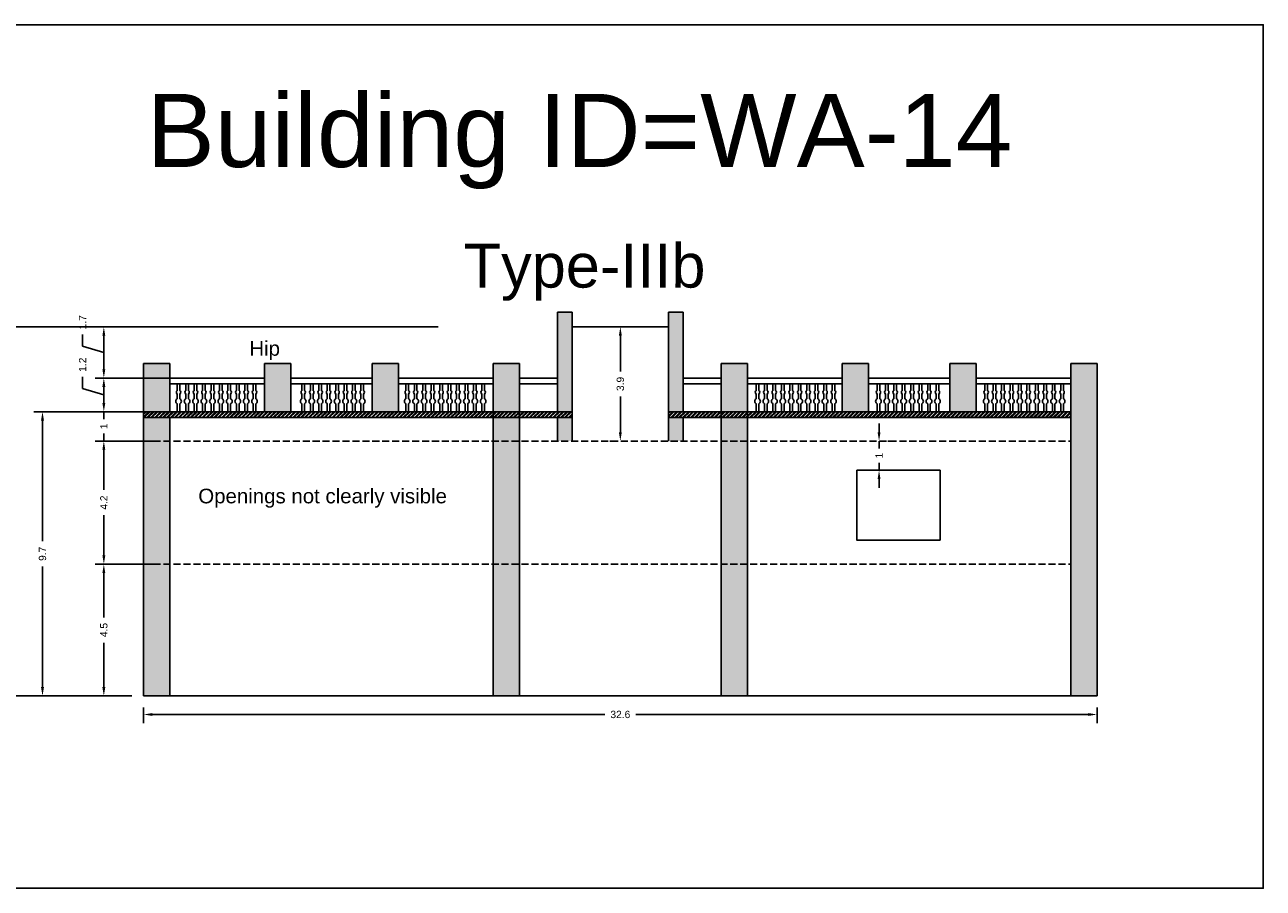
# Model space of a CAD drawing. Header units: metres. Extents: x 3416649 to 3417136, y -6712926 to -6712690.
# Tile 24 of 46: x 3416784 to 3416826, y -6712775 to -6712745. Entities that reach past the tile are written whole.
import ezdxf

# ---------------------------------------------------------------- set-up
doc = ezdxf.new("R2010")
doc.units = ezdxf.units.M
doc.linetypes.add('ACAD_ISO02W100', pattern=[15, 12, -3])
doc.layers.add('Dotted', color=7, linetype='ACAD_ISO02W100', plot=False)
doc.styles.get("Standard").update_dxf_attribs({"font": 'arial.ttf'})
doc.dimstyles.new('ISO-25', dxfattribs={"dimtxt": 0.25, "dimasz": 0.3, "dimexe": 0.3, "dimexo": 0.4, "dimgap": 0.2, "dimtad": 0, "dimdec": 1, "dimdsep": 46, "dimtxsty": 'Standard', "dimcen": 2.5, "dimadec": 0, "dimazin": 0, "dimtfac": 1, "dimtdec": 1, "dimtmove": 0, "dimatfit": 3, "dimfxl": 1, "dimarcsym": 0})

# ---------------------------------------------------------------- blocks, each defined once
blk = doc.blocks.new('*D115')
at = {"color": 0, "lineweight": -2, "transparency": 16777216}
for p, q in [((3416812.777, -6712759.002), (3416812.777, -6712758.702)), ((3416812.777, -6712759.302), (3416812.777, -6712759.556)), ((3416813.177, -6712759.302), (3416813.077, -6712759.302)), ((3416812.777, -6712760.302), (3416812.777, -6712760.048)), ((3416813.177, -6712760.302), (3416813.077, -6712760.302)), ((3416812.777, -6712760.602), (3416812.777, -6712760.902))]:
    blk.add_line(p, q, dxfattribs=at)
at = {"color": 0, "transparency": 16777216}
for points in [[(3416812.727, -6712759.002), (3416812.827, -6712759.002), (3416812.777, -6712759.302)], [(3416812.727, -6712760.602), (3416812.827, -6712760.602), (3416812.777, -6712760.302)]]:
    blk.add_solid(points, dxfattribs=at)
at = {"layer": 'Defpoints', "color": 0, "transparency": 16777216}
for p in [(3416812.777, -6712759.302), (3416812.777, -6712759.302), (3416812.777, -6712760.302)]:
    blk.add_point(p, dxfattribs=at)
at = {"color": 0, "transparency": 16777216, "insert": (3416812.777, -6712759.802), "char_height": 0.25, "attachment_point": 5, "rotation": 90}
blk.add_mtext('1', dxfattribs=at)
blk = doc.blocks.new('*D116')
at = {"color": 0, "lineweight": -2, "transparency": 16777216}
for p, q in [((3416788.131, -6712763.512), (3416785.971, -6712763.512)), ((3416786.271, -6712763.812), (3416786.271, -6712765.329)), ((3416786.271, -6712767.712), (3416786.271, -6712766.196)), ((3416787.231, -6712768.012), (3416785.971, -6712768.012))]:
    blk.add_line(p, q, dxfattribs=at)
at = {"color": 0, "transparency": 16777216}
for points in [[(3416786.221, -6712763.812), (3416786.321, -6712763.812), (3416786.271, -6712763.512)], [(3416786.221, -6712767.712), (3416786.321, -6712767.712), (3416786.271, -6712768.012)]]:
    blk.add_solid(points, dxfattribs=at)
at = {"layer": 'Defpoints', "color": 0, "transparency": 16777216}
for p in [(3416786.271, -6712763.512), (3416788.531, -6712763.512), (3416787.631, -6712768.012)]:
    blk.add_point(p, dxfattribs=at)
at = {"color": 0, "transparency": 16777216, "insert": (3416786.271, -6712765.762), "char_height": 0.25, "attachment_point": 5, "rotation": 90}
blk.add_mtext('4.5', dxfattribs=at)
blk = doc.blocks.new('*D117')
at = {"color": 0, "lineweight": -2, "transparency": 16777216}
for p, q in [((3416788.131, -6712759.302), (3416785.971, -6712759.302)), ((3416786.271, -6712759.602), (3416786.271, -6712760.976)), ((3416786.271, -6712763.212), (3416786.271, -6712761.839)), ((3416788.131, -6712763.512), (3416785.971, -6712763.512))]:
    blk.add_line(p, q, dxfattribs=at)
at = {"color": 0, "transparency": 16777216}
for points in [[(3416786.221, -6712759.602), (3416786.321, -6712759.602), (3416786.271, -6712759.302)], [(3416786.221, -6712763.212), (3416786.321, -6712763.212), (3416786.271, -6712763.512)]]:
    blk.add_solid(points, dxfattribs=at)
at = {"layer": 'Defpoints', "color": 0, "transparency": 16777216}
for p in [(3416786.271, -6712759.302), (3416788.531, -6712759.302), (3416788.531, -6712763.512)]:
    blk.add_point(p, dxfattribs=at)
at = {"color": 0, "transparency": 16777216, "insert": (3416786.271, -6712761.407), "char_height": 0.25, "attachment_point": 5, "rotation": 90}
blk.add_mtext('4.2', dxfattribs=at)
blk = doc.blocks.new('*D118')
at = {"color": 0, "lineweight": -2, "transparency": 16777216}
for p, q in [((3416786.271, -6712758.002), (3416786.271, -6712757.702)), ((3416788.562, -6712758.302), (3416785.971, -6712758.302)), ((3416786.271, -6712758.302), (3416786.271, -6712758.556)), ((3416788.131, -6712759.302), (3416785.971, -6712759.302)), ((3416786.271, -6712759.302), (3416786.271, -6712759.048)), ((3416786.271, -6712759.602), (3416786.271, -6712759.902))]:
    blk.add_line(p, q, dxfattribs=at)
at = {"color": 0, "transparency": 16777216}
for points in [[(3416786.221, -6712758.002), (3416786.321, -6712758.002), (3416786.271, -6712758.302)], [(3416786.221, -6712759.602), (3416786.321, -6712759.602), (3416786.271, -6712759.302)]]:
    blk.add_solid(points, dxfattribs=at)
at = {"layer": 'Defpoints', "color": 0, "transparency": 16777216}
for p in [(3416786.271, -6712758.302), (3416788.962, -6712758.302), (3416788.531, -6712759.302)]:
    blk.add_point(p, dxfattribs=at)
at = {"color": 0, "transparency": 16777216, "insert": (3416786.271, -6712758.802), "char_height": 0.25, "attachment_point": 5, "rotation": 90}
blk.add_mtext('1', dxfattribs=at)
blk = doc.blocks.new('*D119')
at = {"color": 0, "lineweight": -2, "transparency": 16777216}
for p, q in [((3416785.545, -6712757.51), (3416785.545, -6712757.11)), ((3416788.717, -6712757.152), (3416785.971, -6712757.152)), ((3416786.271, -6712757.727), (3416785.545, -6712757.51)), ((3416786.271, -6712758.002), (3416786.271, -6712757.452)), ((3416788.562, -6712758.302), (3416785.971, -6712758.302))]:
    blk.add_line(p, q, dxfattribs=at)
at = {"color": 0, "transparency": 16777216}
for points in [[(3416786.221, -6712757.452), (3416786.321, -6712757.452), (3416786.271, -6712757.152)], [(3416786.221, -6712758.002), (3416786.321, -6712758.002), (3416786.271, -6712758.302)]]:
    blk.add_solid(points, dxfattribs=at)
at = {"layer": 'Defpoints', "color": 0, "transparency": 16777216}
for p in [(3416786.271, -6712757.152), (3416789.117, -6712757.152), (3416788.962, -6712758.302)]:
    blk.add_point(p, dxfattribs=at)
at = {"color": 0, "transparency": 16777216, "insert": (3416785.545, -6712756.695), "char_height": 0.25, "attachment_point": 5, "rotation": 90}
blk.add_mtext('1.2', dxfattribs=at)
blk = doc.blocks.new('*D120')
at = {"color": 0, "lineweight": -2, "transparency": 16777216}
for p, q in [((3416797.7, -6712755.402), (3416785.971, -6712755.402)), ((3416785.545, -6712756.06), (3416785.545, -6712755.66)), ((3416786.271, -6712756.852), (3416786.271, -6712755.702)), ((3416786.271, -6712756.277), (3416785.545, -6712756.06)), ((3416788.717, -6712757.152), (3416785.971, -6712757.152))]:
    blk.add_line(p, q, dxfattribs=at)
at = {"color": 0, "transparency": 16777216}
for points in [[(3416786.221, -6712755.702), (3416786.321, -6712755.702), (3416786.271, -6712755.402)], [(3416786.221, -6712756.852), (3416786.321, -6712756.852), (3416786.271, -6712757.152)]]:
    blk.add_solid(points, dxfattribs=at)
at = {"layer": 'Defpoints', "color": 0, "transparency": 16777216}
for p in [(3416786.271, -6712755.402), (3416798.1, -6712755.402), (3416789.117, -6712757.152)]:
    blk.add_point(p, dxfattribs=at)
at = {"color": 0, "transparency": 16777216, "insert": (3416785.545, -6712755.244), "char_height": 0.25, "attachment_point": 5, "rotation": 90}
blk.add_mtext('1.7', dxfattribs=at)
blk = doc.blocks.new('*D121')
at = {"color": 0, "lineweight": -2, "transparency": 16777216}
for p, q in [((3416788.671, -6712758.302), (3416783.874, -6712758.302)), ((3416784.174, -6712758.602), (3416784.174, -6712762.73)), ((3416784.174, -6712767.712), (3416784.174, -6712763.585)), ((3416787.231, -6712768.012), (3416783.874, -6712768.012))]:
    blk.add_line(p, q, dxfattribs=at)
at = {"color": 0, "transparency": 16777216}
for points in [[(3416784.124, -6712758.602), (3416784.224, -6712758.602), (3416784.174, -6712758.302)], [(3416784.124, -6712767.712), (3416784.224, -6712767.712), (3416784.174, -6712768.012)]]:
    blk.add_solid(points, dxfattribs=at)
at = {"layer": 'Defpoints', "color": 0, "transparency": 16777216}
for p in [(3416784.174, -6712758.302), (3416789.071, -6712758.302), (3416787.631, -6712768.012)]:
    blk.add_point(p, dxfattribs=at)
at = {"color": 0, "transparency": 16777216, "insert": (3416784.174, -6712763.157), "char_height": 0.25, "attachment_point": 5, "rotation": 90}
blk.add_mtext('9.7', dxfattribs=at)
blk = doc.blocks.new('*D122')
at = {"color": 0, "lineweight": -2, "transparency": 16777216}
for p, q in [((3416796.925, -6712755.402), (3416782.101, -6712755.402)), ((3416782.401, -6712755.702), (3416782.401, -6712761.195)), ((3416782.401, -6712767.712), (3416782.401, -6712762.22)), ((3416787.231, -6712768.012), (3416782.101, -6712768.012))]:
    blk.add_line(p, q, dxfattribs=at)
at = {"color": 0, "transparency": 16777216}
for points in [[(3416782.351, -6712755.702), (3416782.451, -6712755.702), (3416782.401, -6712755.402)], [(3416782.351, -6712767.712), (3416782.451, -6712767.712), (3416782.401, -6712768.012)]]:
    blk.add_solid(points, dxfattribs=at)
at = {"layer": 'Defpoints', "color": 0, "transparency": 16777216}
for p in [(3416782.401, -6712755.402), (3416797.325, -6712755.402), (3416787.631, -6712768.012)]:
    blk.add_point(p, dxfattribs=at)
at = {"color": 0, "transparency": 16777216, "insert": (3416782.401, -6712761.707), "char_height": 0.25, "attachment_point": 5, "rotation": 90}
blk.add_mtext('12.6', dxfattribs=at)
blk = doc.blocks.new('*D123')
at = {"color": 0, "lineweight": -2, "transparency": 16777216}
for p, q in [((3416787.631, -6712768.412), (3416787.631, -6712768.948)), ((3416820.231, -6712768.412), (3416820.231, -6712768.948)), ((3416787.931, -6712768.648), (3416803.406, -6712768.648)), ((3416819.931, -6712768.648), (3416804.455, -6712768.648))]:
    blk.add_line(p, q, dxfattribs=at)
at = {"color": 0, "transparency": 16777216}
for points in [[(3416787.931, -6712768.598), (3416787.931, -6712768.698), (3416787.631, -6712768.648)], [(3416819.931, -6712768.598), (3416819.931, -6712768.698), (3416820.231, -6712768.648)]]:
    blk.add_solid(points, dxfattribs=at)
at = {"layer": 'Defpoints', "color": 0, "transparency": 16777216}
for p in [(3416787.631, -6712768.012), (3416820.231, -6712768.012), (3416820.231, -6712768.648)]:
    blk.add_point(p, dxfattribs=at)
at = {"color": 0, "transparency": 16777216, "insert": (3416803.931, -6712768.648), "char_height": 0.25, "attachment_point": 5}
blk.add_mtext('32.6', dxfattribs=at)
blk = doc.blocks.new('*D124')
at = {"color": 0, "lineweight": -2, "transparency": 16777216}
for p, q in [((3416804.331, -6712755.402), (3416804.231, -6712755.402)), ((3416803.931, -6712755.702), (3416803.931, -6712756.925)), ((3416803.931, -6712759.002), (3416803.931, -6712757.78)), ((3416803.573, -6712759.302), (3416803.631, -6712759.302))]:
    blk.add_line(p, q, dxfattribs=at)
at = {"color": 0, "transparency": 16777216}
for points in [[(3416803.881, -6712755.702), (3416803.981, -6712755.702), (3416803.931, -6712755.402)], [(3416803.881, -6712759.002), (3416803.981, -6712759.002), (3416803.931, -6712759.302)]]:
    blk.add_solid(points, dxfattribs=at)
at = {"layer": 'Defpoints', "color": 0, "transparency": 16777216}
for p in [(3416803.931, -6712755.402), (3416803.931, -6712755.402), (3416803.973, -6712759.302)]:
    blk.add_point(p, dxfattribs=at)
at = {"color": 0, "transparency": 16777216, "insert": (3416803.931, -6712757.352), "char_height": 0.25, "attachment_point": 5, "rotation": 90}
blk.add_mtext('3.9', dxfattribs=at)

msp = doc.modelspace()

# ---------------------------------------------------------------- hatches: boundary and pattern name
h = msp.add_hatch(color=256)
h.dxf.hatch_style = 1
h.paths.add_polyline_path([(3416808.281, -6712759.302), (3416807.381, -6712759.302), (3416807.381, -6712763.512), (3416808.281, -6712763.512)])
h.paths.add_polyline_path([(3416808.281, -6712758.502), (3416807.381, -6712758.502), (3416807.381, -6712759.302), (3416808.281, -6712759.302)])
h.paths.add_polyline_path([(3416808.281, -6712756.652), (3416807.381, -6712756.652), (3416807.381, -6712758.302), (3416808.281, -6712758.302)])
h.paths.add_polyline_path([(3416808.281, -6712763.512), (3416807.381, -6712763.512), (3416807.381, -6712768.012), (3416808.281, -6712768.012)])
h.paths.add_polyline_path([(3416800.481, -6712763.512), (3416799.581, -6712763.512), (3416799.581, -6712768.012), (3416800.481, -6712768.012)])
h.paths.add_polyline_path([(3416800.481, -6712759.302), (3416799.581, -6712759.302), (3416799.581, -6712763.512), (3416800.481, -6712763.512)])
h.paths.add_polyline_path([(3416800.481, -6712758.502), (3416799.581, -6712758.502), (3416799.581, -6712759.302), (3416800.481, -6712759.302)])
h.paths.add_polyline_path([(3416800.481, -6712756.652), (3416799.581, -6712756.652), (3416799.581, -6712758.302), (3416800.481, -6712758.302)])
h.paths.add_polyline_path([(3416802.281, -6712754.902), (3416801.781, -6712754.902), (3416801.781, -6712758.302), (3416802.281, -6712758.302)])
h.paths.add_polyline_path([(3416802.281, -6712758.502), (3416801.781, -6712758.502), (3416801.781, -6712759.302), (3416802.281, -6712759.302)])
h.paths.add_polyline_path([(3416806.081, -6712754.902), (3416805.581, -6712754.902), (3416805.581, -6712758.302), (3416806.081, -6712758.302)])
h.paths.add_polyline_path([(3416806.081, -6712758.502), (3416805.581, -6712758.502), (3416805.581, -6712759.302), (3416806.081, -6712759.302)])
h.paths.add_polyline_path([(3416820.231, -6712756.652), (3416819.331, -6712756.652), (3416819.331, -6712768.012), (3416820.231, -6712768.012)])
h.paths.add_polyline_path([(3416816.098, -6712756.652), (3416815.198, -6712756.652), (3416815.198, -6712758.302), (3416816.098, -6712758.302)])
h.paths.add_polyline_path([(3416812.414, -6712756.652), (3416811.514, -6712756.652), (3416811.514, -6712758.302), (3416812.414, -6712758.302)])
h.paths.add_polyline_path([(3416796.348, -6712756.652), (3416795.448, -6712756.652), (3416795.448, -6712758.302), (3416796.348, -6712758.302)])
h.paths.add_polyline_path([(3416792.664, -6712756.652), (3416791.764, -6712756.652), (3416791.764, -6712758.302), (3416792.664, -6712758.302)])
h.paths.add_polyline_path([(3416788.531, -6712756.652), (3416787.631, -6712756.652), (3416787.631, -6712758.302), (3416788.531, -6712758.302)])
h.paths.add_polyline_path([(3416788.531, -6712758.502), (3416787.631, -6712758.502), (3416787.631, -6712759.302), (3416788.531, -6712759.302)])
h.paths.add_polyline_path([(3416788.531, -6712759.302), (3416787.631, -6712759.302), (3416787.631, -6712763.512), (3416788.531, -6712763.512)])
h.paths.add_polyline_path([(3416788.531, -6712763.512), (3416787.631, -6712763.512), (3416787.631, -6712768.012), (3416788.531, -6712768.012)])
h = msp.add_hatch()
h.set_pattern_fill('ANSI32', color=256, scale=0.01)
h.set_pattern_definition([(45, (-16.1692, 0), (-0.067351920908, 0.067351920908), []), (45, (-16.1243, 0), (-0.067351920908, 0.067351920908), [])])
h.paths.add_polyline_path([(3416802.281, -6712758.302), (3416787.631, -6712758.302), (3416787.631, -6712758.502), (3416802.281, -6712758.502)])
h.paths.add_polyline_path([(3416819.331, -6712758.302), (3416805.581, -6712758.302), (3416805.581, -6712758.502), (3416819.331, -6712758.502)])

# ---------------------------------------------------------------- linework, layer by layer
for points in [[(3416780.261, -6712745.078), (3416825.912, -6712745.078), (3416825.912, -6712774.585), (3416780.261, -6712774.585)], [(3416812.011, -6712760.302), (3416814.864, -6712760.302), (3416814.864, -6712762.686), (3416812.011, -6712762.686)]]:
    msp.add_lwpolyline(points, close=True)
for points in [[(3416801.781, -6712754.902), (3416802.281, -6712754.902)], [(3416801.781, -6712758.302), (3416801.781, -6712754.902)], [(3416802.281, -6712759.302), (3416802.281, -6712754.902)], [(3416805.581, -6712759.302), (3416805.581, -6712754.902)], [(3416805.581, -6712754.902), (3416806.081, -6712754.902)], [(3416806.081, -6712758.302), (3416806.081, -6712754.902)], [(3416802.281, -6712755.402), (3416805.581, -6712755.402)], [(3416787.631, -6712756.652), (3416787.631, -6712768.012)], [(3416787.631, -6712756.652), (3416788.531, -6712756.652)], [(3416788.531, -6712756.652), (3416788.531, -6712758.302)], [(3416791.764, -6712758.302), (3416791.764, -6712756.652)], [(3416792.664, -6712756.652), (3416791.764, -6712756.652)], [(3416792.664, -6712758.302), (3416792.664, -6712756.652)], [(3416795.448, -6712758.302), (3416795.448, -6712756.652)], [(3416796.348, -6712756.652), (3416795.448, -6712756.652)], [(3416796.348, -6712758.302), (3416796.348, -6712756.652)], [(3416799.581, -6712758.302), (3416799.581, -6712756.652)], [(3416799.581, -6712756.652), (3416800.481, -6712756.652)], [(3416800.481, -6712756.652), (3416799.581, -6712756.652)], [(3416799.581, -6712768.012), (3416799.581, -6712756.652)], [(3416800.481, -6712758.302), (3416800.481, -6712756.652)], [(3416800.481, -6712768.012), (3416800.481, -6712756.652)], [(3416807.381, -6712768.012), (3416807.381, -6712756.652)], [(3416807.381, -6712756.652), (3416808.281, -6712756.652)], [(3416808.281, -6712768.012), (3416808.281, -6712756.652)], [(3416811.514, -6712758.302), (3416811.514, -6712756.652)], [(3416811.514, -6712756.652), (3416812.414, -6712756.652)], [(3416812.414, -6712758.302), (3416812.414, -6712756.652)], [(3416815.198, -6712758.302), (3416815.198, -6712756.652)], [(3416815.198, -6712756.652), (3416816.098, -6712756.652)], [(3416816.098, -6712758.302), (3416816.098, -6712756.652)], [(3416819.331, -6712756.652), (3416819.331, -6712768.012)], [(3416819.331, -6712756.652), (3416820.231, -6712756.652)], [(3416820.231, -6712756.652), (3416820.231, -6712768.012)], [(3416788.531, -6712757.152), (3416791.764, -6712757.152)], [(3416791.764, -6712757.152), (3416788.531, -6712757.152)], [(3416795.448, -6712757.152), (3416792.664, -6712757.152)], [(3416792.664, -6712757.152), (3416795.448, -6712757.152)], [(3416799.581, -6712757.152), (3416796.348, -6712757.152)], [(3416796.348, -6712757.152), (3416799.581, -6712757.152)], [(3416800.481, -6712757.152), (3416801.781, -6712757.152)], [(3416806.081, -6712757.152), (3416807.381, -6712757.152)], [(3416808.281, -6712757.152), (3416811.514, -6712757.152)], [(3416812.414, -6712757.152), (3416815.198, -6712757.152)], [(3416816.098, -6712757.152), (3416819.331, -6712757.152)], [(3416788.531, -6712757.352), (3416791.764, -6712757.352)], [(3416791.764, -6712757.352), (3416788.531, -6712757.352)], [(3416795.448, -6712757.352), (3416792.664, -6712757.352)], [(3416792.664, -6712757.352), (3416795.448, -6712757.352)], [(3416799.581, -6712757.352), (3416796.348, -6712757.352)], [(3416796.348, -6712757.352), (3416799.581, -6712757.352)], [(3416800.481, -6712757.352), (3416801.781, -6712757.352)], [(3416806.081, -6712757.352), (3416807.381, -6712757.352)], [(3416808.281, -6712757.352), (3416811.514, -6712757.352)], [(3416812.414, -6712757.352), (3416815.198, -6712757.352)], [(3416816.098, -6712757.352), (3416819.331, -6712757.352)], [(3416787.631, -6712758.302), (3416802.281, -6712758.302)], [(3416805.581, -6712758.302), (3416819.331, -6712758.302)], [(3416787.631, -6712758.502), (3416802.281, -6712758.502)], [(3416788.531, -6712758.502), (3416788.531, -6712768.012)], [(3416801.781, -6712759.302), (3416801.781, -6712758.502)], [(3416805.581, -6712758.502), (3416819.331, -6712758.502)], [(3416806.081, -6712759.302), (3416806.081, -6712758.502)], [(3416787.631, -6712768.012), (3416820.231, -6712768.012)]]:
    msp.add_lwpolyline(points)
for points in [[(3416788.782, -6712758.302), (3416788.782, -6712758.029, -0.59952), (3416788.782, -6712757.86), (3416788.782, -6712757.698, -0.504557), (3416788.782, -6712757.576), (3416788.782, -6712757.352)], [(3416788.872, -6712757.352), (3416788.872, -6712757.576, -0.504557), (3416788.872, -6712757.698), (3416788.872, -6712757.86, -0.59952), (3416788.872, -6712758.029), (3416788.872, -6712758.302)], [(3416789.071, -6712758.302), (3416789.071, -6712758.029, -0.59952), (3416789.071, -6712757.86), (3416789.071, -6712757.698, -0.504557), (3416789.071, -6712757.576), (3416789.071, -6712757.352)], [(3416789.161, -6712757.352), (3416789.161, -6712757.576, -0.504557), (3416789.161, -6712757.698), (3416789.161, -6712757.86, -0.59952), (3416789.161, -6712758.029), (3416789.161, -6712758.302)], [(3416789.36, -6712758.302), (3416789.36, -6712758.029, -0.59952), (3416789.36, -6712757.86), (3416789.36, -6712757.698, -0.504557), (3416789.36, -6712757.576), (3416789.36, -6712757.352)], [(3416789.45, -6712757.352), (3416789.45, -6712757.576, -0.504557), (3416789.45, -6712757.698), (3416789.45, -6712757.86, -0.59952), (3416789.45, -6712758.029), (3416789.45, -6712758.302)], [(3416789.649, -6712758.302), (3416789.649, -6712758.029, -0.59952), (3416789.649, -6712757.86), (3416789.649, -6712757.698, -0.504557), (3416789.649, -6712757.576), (3416789.649, -6712757.352)], [(3416789.739, -6712757.352), (3416789.739, -6712757.576, -0.504557), (3416789.739, -6712757.698), (3416789.739, -6712757.86, -0.59952), (3416789.739, -6712758.029), (3416789.739, -6712758.302)], [(3416789.938, -6712758.302), (3416789.938, -6712758.029, -0.59952), (3416789.938, -6712757.86), (3416789.938, -6712757.698, -0.504557), (3416789.938, -6712757.576), (3416789.938, -6712757.352)], [(3416790.028, -6712757.352), (3416790.028, -6712757.576, -0.504557), (3416790.028, -6712757.698), (3416790.028, -6712757.86, -0.59952), (3416790.028, -6712758.029), (3416790.028, -6712758.302)], [(3416790.227, -6712758.302), (3416790.227, -6712758.029, -0.59952), (3416790.227, -6712757.86), (3416790.227, -6712757.698, -0.504557), (3416790.227, -6712757.576), (3416790.227, -6712757.352)], [(3416790.317, -6712757.352), (3416790.317, -6712757.576, -0.504557), (3416790.317, -6712757.698), (3416790.317, -6712757.86, -0.59952), (3416790.317, -6712758.029), (3416790.317, -6712758.302)], [(3416790.516, -6712758.302), (3416790.516, -6712758.029, -0.59952), (3416790.516, -6712757.86), (3416790.516, -6712757.698, -0.504557), (3416790.516, -6712757.576), (3416790.516, -6712757.352)], [(3416790.606, -6712757.352), (3416790.606, -6712757.576, -0.504557), (3416790.606, -6712757.698), (3416790.606, -6712757.86, -0.59952), (3416790.606, -6712758.029), (3416790.606, -6712758.302)], [(3416790.805, -6712758.302), (3416790.805, -6712758.029, -0.59952), (3416790.805, -6712757.86), (3416790.805, -6712757.698, -0.504557), (3416790.805, -6712757.576), (3416790.805, -6712757.352)], [(3416790.895, -6712757.352), (3416790.895, -6712757.576, -0.504557), (3416790.895, -6712757.698), (3416790.895, -6712757.86, -0.59952), (3416790.895, -6712758.029), (3416790.895, -6712758.302)], [(3416791.094, -6712758.302), (3416791.094, -6712758.029, -0.59952), (3416791.094, -6712757.86), (3416791.094, -6712757.698, -0.504557), (3416791.094, -6712757.576), (3416791.094, -6712757.352)], [(3416791.184, -6712757.352), (3416791.184, -6712757.576, -0.504557), (3416791.184, -6712757.698), (3416791.184, -6712757.86, -0.59952), (3416791.184, -6712758.029), (3416791.184, -6712758.302)], [(3416791.378, -6712758.302), (3416791.378, -6712758.029, -0.59952), (3416791.378, -6712757.86), (3416791.378, -6712757.698, -0.504557), (3416791.378, -6712757.576), (3416791.378, -6712757.352)], [(3416791.468, -6712757.352), (3416791.468, -6712757.576, -0.504557), (3416791.468, -6712757.698), (3416791.468, -6712757.86, -0.59952), (3416791.468, -6712758.029), (3416791.468, -6712758.302)], [(3416793.044, -6712758.302), (3416793.044, -6712758.029, -0.59952), (3416793.044, -6712757.86), (3416793.044, -6712757.698, -0.504557), (3416793.044, -6712757.576), (3416793.044, -6712757.352)], [(3416793.134, -6712757.352), (3416793.134, -6712757.576, -0.504557), (3416793.134, -6712757.698), (3416793.134, -6712757.86, -0.59952), (3416793.134, -6712758.029), (3416793.134, -6712758.302)], [(3416793.333, -6712758.302), (3416793.333, -6712758.029, -0.59952), (3416793.333, -6712757.86), (3416793.333, -6712757.698, -0.504557), (3416793.333, -6712757.576), (3416793.333, -6712757.352)], [(3416793.423, -6712757.352), (3416793.423, -6712757.576, -0.504557), (3416793.423, -6712757.698), (3416793.423, -6712757.86, -0.59952), (3416793.423, -6712758.029), (3416793.423, -6712758.302)], [(3416793.622, -6712758.302), (3416793.622, -6712758.029, -0.59952), (3416793.622, -6712757.86), (3416793.622, -6712757.698, -0.504557), (3416793.622, -6712757.576), (3416793.622, -6712757.352)], [(3416793.712, -6712757.352), (3416793.712, -6712757.576, -0.504557), (3416793.712, -6712757.698), (3416793.712, -6712757.86, -0.59952), (3416793.712, -6712758.029), (3416793.712, -6712758.302)], [(3416793.911, -6712758.302), (3416793.911, -6712758.029, -0.59952), (3416793.911, -6712757.86), (3416793.911, -6712757.698, -0.504557), (3416793.911, -6712757.576), (3416793.911, -6712757.352)], [(3416794.001, -6712757.352), (3416794.001, -6712757.576, -0.504557), (3416794.001, -6712757.698), (3416794.001, -6712757.86, -0.59952), (3416794.001, -6712758.029), (3416794.001, -6712758.302)], [(3416794.2, -6712758.302), (3416794.2, -6712758.029, -0.59952), (3416794.2, -6712757.86), (3416794.2, -6712757.698, -0.504557), (3416794.2, -6712757.576), (3416794.2, -6712757.352)], [(3416794.29, -6712757.352), (3416794.29, -6712757.576, -0.504557), (3416794.29, -6712757.698), (3416794.29, -6712757.86, -0.59952), (3416794.29, -6712758.029), (3416794.29, -6712758.302)], [(3416794.489, -6712758.302), (3416794.489, -6712758.029, -0.59952), (3416794.489, -6712757.86), (3416794.489, -6712757.698, -0.504557), (3416794.489, -6712757.576), (3416794.489, -6712757.352)], [(3416794.579, -6712757.352), (3416794.579, -6712757.576, -0.504557), (3416794.579, -6712757.698), (3416794.579, -6712757.86, -0.59952), (3416794.579, -6712758.029), (3416794.579, -6712758.302)], [(3416794.778, -6712758.302), (3416794.778, -6712758.029, -0.59952), (3416794.778, -6712757.86), (3416794.778, -6712757.698, -0.504557), (3416794.778, -6712757.576), (3416794.778, -6712757.352)], [(3416794.868, -6712757.352), (3416794.868, -6712757.576, -0.504557), (3416794.868, -6712757.698), (3416794.868, -6712757.86, -0.59952), (3416794.868, -6712758.029), (3416794.868, -6712758.302)], [(3416795.062, -6712758.302), (3416795.062, -6712758.029, -0.59952), (3416795.062, -6712757.86), (3416795.062, -6712757.698, -0.504557), (3416795.062, -6712757.576), (3416795.062, -6712757.352)], [(3416795.152, -6712757.352), (3416795.152, -6712757.576, -0.504557), (3416795.152, -6712757.698), (3416795.152, -6712757.86, -0.59952), (3416795.152, -6712758.029), (3416795.152, -6712758.302)], [(3416796.599, -6712758.302), (3416796.599, -6712758.029, -0.59952), (3416796.599, -6712757.86), (3416796.599, -6712757.698, -0.504557), (3416796.599, -6712757.576), (3416796.599, -6712757.352)], [(3416796.689, -6712757.352), (3416796.689, -6712757.576, -0.504557), (3416796.689, -6712757.698), (3416796.689, -6712757.86, -0.59952), (3416796.689, -6712758.029), (3416796.689, -6712758.302)], [(3416796.888, -6712758.302), (3416796.888, -6712758.029, -0.59952), (3416796.888, -6712757.86), (3416796.888, -6712757.698, -0.504557), (3416796.888, -6712757.576), (3416796.888, -6712757.352)], [(3416796.978, -6712757.352), (3416796.978, -6712757.576, -0.504557), (3416796.978, -6712757.698), (3416796.978, -6712757.86, -0.59952), (3416796.978, -6712758.029), (3416796.978, -6712758.302)], [(3416797.177, -6712758.302), (3416797.177, -6712758.029, -0.59952), (3416797.177, -6712757.86), (3416797.177, -6712757.698, -0.504557), (3416797.177, -6712757.576), (3416797.177, -6712757.352)], [(3416797.267, -6712757.352), (3416797.267, -6712757.576, -0.504557), (3416797.267, -6712757.698), (3416797.267, -6712757.86, -0.59952), (3416797.267, -6712758.029), (3416797.267, -6712758.302)], [(3416797.466, -6712758.302), (3416797.466, -6712758.029, -0.59952), (3416797.466, -6712757.86), (3416797.466, -6712757.698, -0.504557), (3416797.466, -6712757.576), (3416797.466, -6712757.352)], [(3416797.556, -6712757.352), (3416797.556, -6712757.576, -0.504557), (3416797.556, -6712757.698), (3416797.556, -6712757.86, -0.59952), (3416797.556, -6712758.029), (3416797.556, -6712758.302)], [(3416797.755, -6712758.302), (3416797.755, -6712758.029, -0.59952), (3416797.755, -6712757.86), (3416797.755, -6712757.698, -0.504557), (3416797.755, -6712757.576), (3416797.755, -6712757.352)], [(3416797.845, -6712757.352), (3416797.845, -6712757.576, -0.504557), (3416797.845, -6712757.698), (3416797.845, -6712757.86, -0.59952), (3416797.845, -6712758.029), (3416797.845, -6712758.302)], [(3416798.044, -6712758.302), (3416798.044, -6712758.029, -0.59952), (3416798.044, -6712757.86), (3416798.044, -6712757.698, -0.504557), (3416798.044, -6712757.576), (3416798.044, -6712757.352)], [(3416798.134, -6712757.352), (3416798.134, -6712757.576, -0.504557), (3416798.134, -6712757.698), (3416798.134, -6712757.86, -0.59952), (3416798.134, -6712758.029), (3416798.134, -6712758.302)], [(3416798.333, -6712758.302), (3416798.333, -6712758.029, -0.59952), (3416798.333, -6712757.86), (3416798.333, -6712757.698, -0.504557), (3416798.333, -6712757.576), (3416798.333, -6712757.352)], [(3416798.423, -6712757.352), (3416798.423, -6712757.576, -0.504557), (3416798.423, -6712757.698), (3416798.423, -6712757.86, -0.59952), (3416798.423, -6712758.029), (3416798.423, -6712758.302)], [(3416798.622, -6712758.302), (3416798.622, -6712758.029, -0.59952), (3416798.622, -6712757.86), (3416798.622, -6712757.698, -0.504557), (3416798.622, -6712757.576), (3416798.622, -6712757.352)], [(3416798.712, -6712757.352), (3416798.712, -6712757.576, -0.504557), (3416798.712, -6712757.698), (3416798.712, -6712757.86, -0.59952), (3416798.712, -6712758.029), (3416798.712, -6712758.302)], [(3416798.911, -6712758.302), (3416798.911, -6712758.029, -0.59952), (3416798.911, -6712757.86), (3416798.911, -6712757.698, -0.504557), (3416798.911, -6712757.576), (3416798.911, -6712757.352)], [(3416799.001, -6712757.352), (3416799.001, -6712757.576, -0.504557), (3416799.001, -6712757.698), (3416799.001, -6712757.86, -0.59952), (3416799.001, -6712758.029), (3416799.001, -6712758.302)], [(3416799.195, -6712758.302), (3416799.195, -6712758.029, -0.59952), (3416799.195, -6712757.86), (3416799.195, -6712757.698, -0.504557), (3416799.195, -6712757.576), (3416799.195, -6712757.352)], [(3416799.285, -6712757.352), (3416799.285, -6712757.576, -0.504557), (3416799.285, -6712757.698), (3416799.285, -6712757.86, -0.59952), (3416799.285, -6712758.029), (3416799.285, -6712758.302)], [(3416808.577, -6712757.352), (3416808.577, -6712757.576, 0.504557), (3416808.577, -6712757.698), (3416808.577, -6712757.86, 0.59952), (3416808.577, -6712758.029), (3416808.577, -6712758.302)], [(3416808.667, -6712758.302), (3416808.667, -6712758.029, 0.59952), (3416808.667, -6712757.86), (3416808.667, -6712757.698, 0.504557), (3416808.667, -6712757.576), (3416808.667, -6712757.352)], [(3416808.861, -6712757.352), (3416808.861, -6712757.576, 0.504557), (3416808.861, -6712757.698), (3416808.861, -6712757.86, 0.59952), (3416808.861, -6712758.029), (3416808.861, -6712758.302)], [(3416808.951, -6712758.302), (3416808.951, -6712758.029, 0.59952), (3416808.951, -6712757.86), (3416808.951, -6712757.698, 0.504557), (3416808.951, -6712757.576), (3416808.951, -6712757.352)], [(3416809.15, -6712757.352), (3416809.15, -6712757.576, 0.504557), (3416809.15, -6712757.698), (3416809.15, -6712757.86, 0.59952), (3416809.15, -6712758.029), (3416809.15, -6712758.302)], [(3416809.24, -6712758.302), (3416809.24, -6712758.029, 0.59952), (3416809.24, -6712757.86), (3416809.24, -6712757.698, 0.504557), (3416809.24, -6712757.576), (3416809.24, -6712757.352)], [(3416809.439, -6712757.352), (3416809.439, -6712757.576, 0.504557), (3416809.439, -6712757.698), (3416809.439, -6712757.86, 0.59952), (3416809.439, -6712758.029), (3416809.439, -6712758.302)], [(3416809.529, -6712758.302), (3416809.529, -6712758.029, 0.59952), (3416809.529, -6712757.86), (3416809.529, -6712757.698, 0.504557), (3416809.529, -6712757.576), (3416809.529, -6712757.352)], [(3416809.728, -6712757.352), (3416809.728, -6712757.576, 0.504557), (3416809.728, -6712757.698), (3416809.728, -6712757.86, 0.59952), (3416809.728, -6712758.029), (3416809.728, -6712758.302)], [(3416809.818, -6712758.302), (3416809.818, -6712758.029, 0.59952), (3416809.818, -6712757.86), (3416809.818, -6712757.698, 0.504557), (3416809.818, -6712757.576), (3416809.818, -6712757.352)], [(3416810.017, -6712757.352), (3416810.017, -6712757.576, 0.504557), (3416810.017, -6712757.698), (3416810.017, -6712757.86, 0.59952), (3416810.017, -6712758.029), (3416810.017, -6712758.302)], [(3416810.107, -6712758.302), (3416810.107, -6712758.029, 0.59952), (3416810.107, -6712757.86), (3416810.107, -6712757.698, 0.504557), (3416810.107, -6712757.576), (3416810.107, -6712757.352)], [(3416810.306, -6712757.352), (3416810.306, -6712757.576, 0.504557), (3416810.306, -6712757.698), (3416810.306, -6712757.86, 0.59952), (3416810.306, -6712758.029), (3416810.306, -6712758.302)], [(3416810.396, -6712758.302), (3416810.396, -6712758.029, 0.59952), (3416810.396, -6712757.86), (3416810.396, -6712757.698, 0.504557), (3416810.396, -6712757.576), (3416810.396, -6712757.352)], [(3416810.595, -6712757.352), (3416810.595, -6712757.576, 0.504557), (3416810.595, -6712757.698), (3416810.595, -6712757.86, 0.59952), (3416810.595, -6712758.029), (3416810.595, -6712758.302)], [(3416810.685, -6712758.302), (3416810.685, -6712758.029, 0.59952), (3416810.685, -6712757.86), (3416810.685, -6712757.698, 0.504557), (3416810.685, -6712757.576), (3416810.685, -6712757.352)], [(3416810.884, -6712757.352), (3416810.884, -6712757.576, 0.504557), (3416810.884, -6712757.698), (3416810.884, -6712757.86, 0.59952), (3416810.884, -6712758.029), (3416810.884, -6712758.302)], [(3416810.974, -6712758.302), (3416810.974, -6712758.029, 0.59952), (3416810.974, -6712757.86), (3416810.974, -6712757.698, 0.504557), (3416810.974, -6712757.576), (3416810.974, -6712757.352)], [(3416811.173, -6712757.352), (3416811.173, -6712757.576, 0.504557), (3416811.173, -6712757.698), (3416811.173, -6712757.86, 0.59952), (3416811.173, -6712758.029), (3416811.173, -6712758.302)], [(3416811.263, -6712758.302), (3416811.263, -6712758.029, 0.59952), (3416811.263, -6712757.86), (3416811.263, -6712757.698, 0.504557), (3416811.263, -6712757.576), (3416811.263, -6712757.352)], [(3416812.71, -6712757.352), (3416812.71, -6712757.576, 0.504557), (3416812.71, -6712757.698), (3416812.71, -6712757.86, 0.59952), (3416812.71, -6712758.029), (3416812.71, -6712758.302)], [(3416812.8, -6712758.302), (3416812.8, -6712758.029, 0.59952), (3416812.8, -6712757.86), (3416812.8, -6712757.698, 0.504557), (3416812.8, -6712757.576), (3416812.8, -6712757.352)], [(3416812.994, -6712757.352), (3416812.994, -6712757.576, 0.504557), (3416812.994, -6712757.698), (3416812.994, -6712757.86, 0.59952), (3416812.994, -6712758.029), (3416812.994, -6712758.302)], [(3416813.084, -6712758.302), (3416813.084, -6712758.029, 0.59952), (3416813.084, -6712757.86), (3416813.084, -6712757.698, 0.504557), (3416813.084, -6712757.576), (3416813.084, -6712757.352)], [(3416813.283, -6712757.352), (3416813.283, -6712757.576, 0.504557), (3416813.283, -6712757.698), (3416813.283, -6712757.86, 0.59952), (3416813.283, -6712758.029), (3416813.283, -6712758.302)], [(3416813.373, -6712758.302), (3416813.373, -6712758.029, 0.59952), (3416813.373, -6712757.86), (3416813.373, -6712757.698, 0.504557), (3416813.373, -6712757.576), (3416813.373, -6712757.352)], [(3416813.572, -6712757.352), (3416813.572, -6712757.576, 0.504557), (3416813.572, -6712757.698), (3416813.572, -6712757.86, 0.59952), (3416813.572, -6712758.029), (3416813.572, -6712758.302)], [(3416813.662, -6712758.302), (3416813.662, -6712758.029, 0.59952), (3416813.662, -6712757.86), (3416813.662, -6712757.698, 0.504557), (3416813.662, -6712757.576), (3416813.662, -6712757.352)], [(3416813.861, -6712757.352), (3416813.861, -6712757.576, 0.504557), (3416813.861, -6712757.698), (3416813.861, -6712757.86, 0.59952), (3416813.861, -6712758.029), (3416813.861, -6712758.302)], [(3416813.951, -6712758.302), (3416813.951, -6712758.029, 0.59952), (3416813.951, -6712757.86), (3416813.951, -6712757.698, 0.504557), (3416813.951, -6712757.576), (3416813.951, -6712757.352)], [(3416814.15, -6712757.352), (3416814.15, -6712757.576, 0.504557), (3416814.15, -6712757.698), (3416814.15, -6712757.86, 0.59952), (3416814.15, -6712758.029), (3416814.15, -6712758.302)], [(3416814.24, -6712758.302), (3416814.24, -6712758.029, 0.59952), (3416814.24, -6712757.86), (3416814.24, -6712757.698, 0.504557), (3416814.24, -6712757.576), (3416814.24, -6712757.352)], [(3416814.439, -6712757.352), (3416814.439, -6712757.576, 0.504557), (3416814.439, -6712757.698), (3416814.439, -6712757.86, 0.59952), (3416814.439, -6712758.029), (3416814.439, -6712758.302)], [(3416814.529, -6712758.302), (3416814.529, -6712758.029, 0.59952), (3416814.529, -6712757.86), (3416814.529, -6712757.698, 0.504557), (3416814.529, -6712757.576), (3416814.529, -6712757.352)], [(3416814.728, -6712757.352), (3416814.728, -6712757.576, 0.504557), (3416814.728, -6712757.698), (3416814.728, -6712757.86, 0.59952), (3416814.728, -6712758.029), (3416814.728, -6712758.302)], [(3416814.818, -6712758.302), (3416814.818, -6712758.029, 0.59952), (3416814.818, -6712757.86), (3416814.818, -6712757.698, 0.504557), (3416814.818, -6712757.576), (3416814.818, -6712757.352)], [(3416816.394, -6712757.352), (3416816.394, -6712757.576, 0.504557), (3416816.394, -6712757.698), (3416816.394, -6712757.86, 0.59952), (3416816.394, -6712758.029), (3416816.394, -6712758.302)], [(3416816.484, -6712758.302), (3416816.484, -6712758.029, 0.59952), (3416816.484, -6712757.86), (3416816.484, -6712757.698, 0.504557), (3416816.484, -6712757.576), (3416816.484, -6712757.352)], [(3416816.677, -6712757.352), (3416816.677, -6712757.576, 0.504557), (3416816.677, -6712757.698), (3416816.677, -6712757.86, 0.59952), (3416816.677, -6712758.029), (3416816.677, -6712758.302)], [(3416816.767, -6712758.302), (3416816.767, -6712758.029, 0.59952), (3416816.767, -6712757.86), (3416816.767, -6712757.698, 0.504557), (3416816.767, -6712757.576), (3416816.767, -6712757.352)], [(3416816.966, -6712757.352), (3416816.966, -6712757.576, 0.504557), (3416816.966, -6712757.698), (3416816.966, -6712757.86, 0.59952), (3416816.966, -6712758.029), (3416816.966, -6712758.302)], [(3416817.056, -6712758.302), (3416817.056, -6712758.029, 0.59952), (3416817.056, -6712757.86), (3416817.056, -6712757.698, 0.504557), (3416817.056, -6712757.576), (3416817.056, -6712757.352)], [(3416817.256, -6712757.352), (3416817.256, -6712757.576, 0.504557), (3416817.256, -6712757.698), (3416817.256, -6712757.86, 0.59952), (3416817.256, -6712758.029), (3416817.256, -6712758.302)], [(3416817.346, -6712758.302), (3416817.346, -6712758.029, 0.59952), (3416817.346, -6712757.86), (3416817.346, -6712757.698, 0.504557), (3416817.346, -6712757.576), (3416817.346, -6712757.352)], [(3416817.545, -6712757.352), (3416817.545, -6712757.576, 0.504557), (3416817.545, -6712757.698), (3416817.545, -6712757.86, 0.59952), (3416817.545, -6712758.029), (3416817.545, -6712758.302)], [(3416817.635, -6712758.302), (3416817.635, -6712758.029, 0.59952), (3416817.635, -6712757.86), (3416817.635, -6712757.698, 0.504557), (3416817.635, -6712757.576), (3416817.635, -6712757.352)], [(3416817.834, -6712757.352), (3416817.834, -6712757.576, 0.504557), (3416817.834, -6712757.698), (3416817.834, -6712757.86, 0.59952), (3416817.834, -6712758.029), (3416817.834, -6712758.302)], [(3416817.924, -6712758.302), (3416817.924, -6712758.029, 0.59952), (3416817.924, -6712757.86), (3416817.924, -6712757.698, 0.504557), (3416817.924, -6712757.576), (3416817.924, -6712757.352)], [(3416818.123, -6712757.352), (3416818.123, -6712757.576, 0.504557), (3416818.123, -6712757.698), (3416818.123, -6712757.86, 0.59952), (3416818.123, -6712758.029), (3416818.123, -6712758.302)], [(3416818.213, -6712758.302), (3416818.213, -6712758.029, 0.59952), (3416818.213, -6712757.86), (3416818.213, -6712757.698, 0.504557), (3416818.213, -6712757.576), (3416818.213, -6712757.352)], [(3416818.412, -6712757.352), (3416818.412, -6712757.576, 0.504557), (3416818.412, -6712757.698), (3416818.412, -6712757.86, 0.59952), (3416818.412, -6712758.029), (3416818.412, -6712758.302)], [(3416818.502, -6712758.302), (3416818.502, -6712758.029, 0.59952), (3416818.502, -6712757.86), (3416818.502, -6712757.698, 0.504557), (3416818.502, -6712757.576), (3416818.502, -6712757.352)], [(3416818.701, -6712757.352), (3416818.701, -6712757.576, 0.504557), (3416818.701, -6712757.698), (3416818.701, -6712757.86, 0.59952), (3416818.701, -6712758.029), (3416818.701, -6712758.302)], [(3416818.791, -6712758.302), (3416818.791, -6712758.029, 0.59952), (3416818.791, -6712757.86), (3416818.791, -6712757.698, 0.504557), (3416818.791, -6712757.576), (3416818.791, -6712757.352)], [(3416818.99, -6712757.352), (3416818.99, -6712757.576, 0.504557), (3416818.99, -6712757.698), (3416818.99, -6712757.86, 0.59952), (3416818.99, -6712758.029), (3416818.99, -6712758.302)], [(3416819.08, -6712758.302), (3416819.08, -6712758.029, 0.59952), (3416819.08, -6712757.86), (3416819.08, -6712757.698, 0.504557), (3416819.08, -6712757.576), (3416819.08, -6712757.352)]]:
    msp.add_lwpolyline(points, format="xyb")
at = {"layer": 'Dotted', "ltscale": 0.02}
for points in [[(3416787.631, -6712759.302), (3416819.331, -6712759.302)], [(3416787.631, -6712763.512), (3416819.331, -6712763.512)]]:
    msp.add_lwpolyline(points, dxfattribs=at)

# ---------------------------------------------------------------- texts
for s, heights, insert, char_height, attachment_point in [('Building ID=WA-14', [0.517], (3416787.734, -6712747.439), 2.5, 1), ('Type-IIIb ', [0.517], (3416798.574, -6712752.559), 1.5, 1), ('Hip', [0], (3416792.294, -6712755.888), 0.5, 3), ('Openings not clearly visible', [0], (3416789.5, -6712760.932), 0.5, 1)]:
    msp.add_mtext_dynamic_manual_height_columns(s, width=67.86454, gutter_width=12.5, heights=heights, dxfattribs=dict(insert=insert, char_height=char_height, attachment_point=attachment_point))

# ---------------------------------------------------------------- dimensions: what is measured, and where the dimension line sits
for base, p1, p2, picture, middle in [((3416786.27085395, -6712755.40238587), (3416789.11687586, -6712757.15238586), (3416798.10023501, -6712755.40238587), '*D120', (3416785.54534235, -6712755.45973239)), ((3416786.270853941, -6712757.152385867), (3416788.961759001, -6712758.302385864), (3416789.116875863, -6712757.152385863), '*D119', (3416785.545342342, -6712756.909732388)), ((3416786.271, -6712758.302), (3416788.531, -6712759.302), (3416788.962, -6712758.302), '*D118', (3416786.271, -6712758.802)), ((3416786.271, -6712759.302), (3416788.531, -6712763.512), (3416788.531, -6712759.302), '*D117', (3416786.271, -6712761.407))]:
    dim = msp.add_linear_dim(base=base, p1=p1, p2=p2, angle=90, dimstyle='ISO-25', override={"dimtmove": 1})
    dim.commit()
    dim.dimension.update_dxf_attribs({"geometry": picture, "text_midpoint": middle})
for base, p1, p2, picture, middle in [((3416782.401, -6712755.402), (3416787.631, -6712768.012), (3416797.325, -6712755.402), '*D122', (3416782.401, -6712761.707)), ((3416803.931, -6712755.402), (3416803.973, -6712759.302), (3416803.931, -6712755.402), '*D124', (3416803.931, -6712757.352)), ((3416784.174, -6712758.302), (3416787.631, -6712768.012), (3416789.071, -6712758.302), '*D121', (3416784.174, -6712763.157)), ((3416812.777, -6712759.302), (3416812.777, -6712760.302), (3416812.777, -6712759.302), '*D115', (3416812.777, -6712759.802)), ((3416786.271, -6712763.512), (3416787.631, -6712768.012), (3416788.531, -6712763.512), '*D116', (3416786.271, -6712765.762))]:
    dim = msp.add_linear_dim(base=base, p1=p1, p2=p2, angle=90, dimstyle='ISO-25')
    dim.commit()
    dim.dimension.update_dxf_attribs({"geometry": picture, "text_midpoint": middle})
dim = msp.add_linear_dim(base=(3416820.231, -6712768.648), p1=(3416787.631, -6712768.012), p2=(3416820.231, -6712768.012), dimstyle='ISO-25')
dim.commit()
dim.dimension.update_dxf_attribs({"geometry": '*D123', "text_midpoint": (3416803.931, -6712768.648)})

doc.saveas('drawing.dxf')
